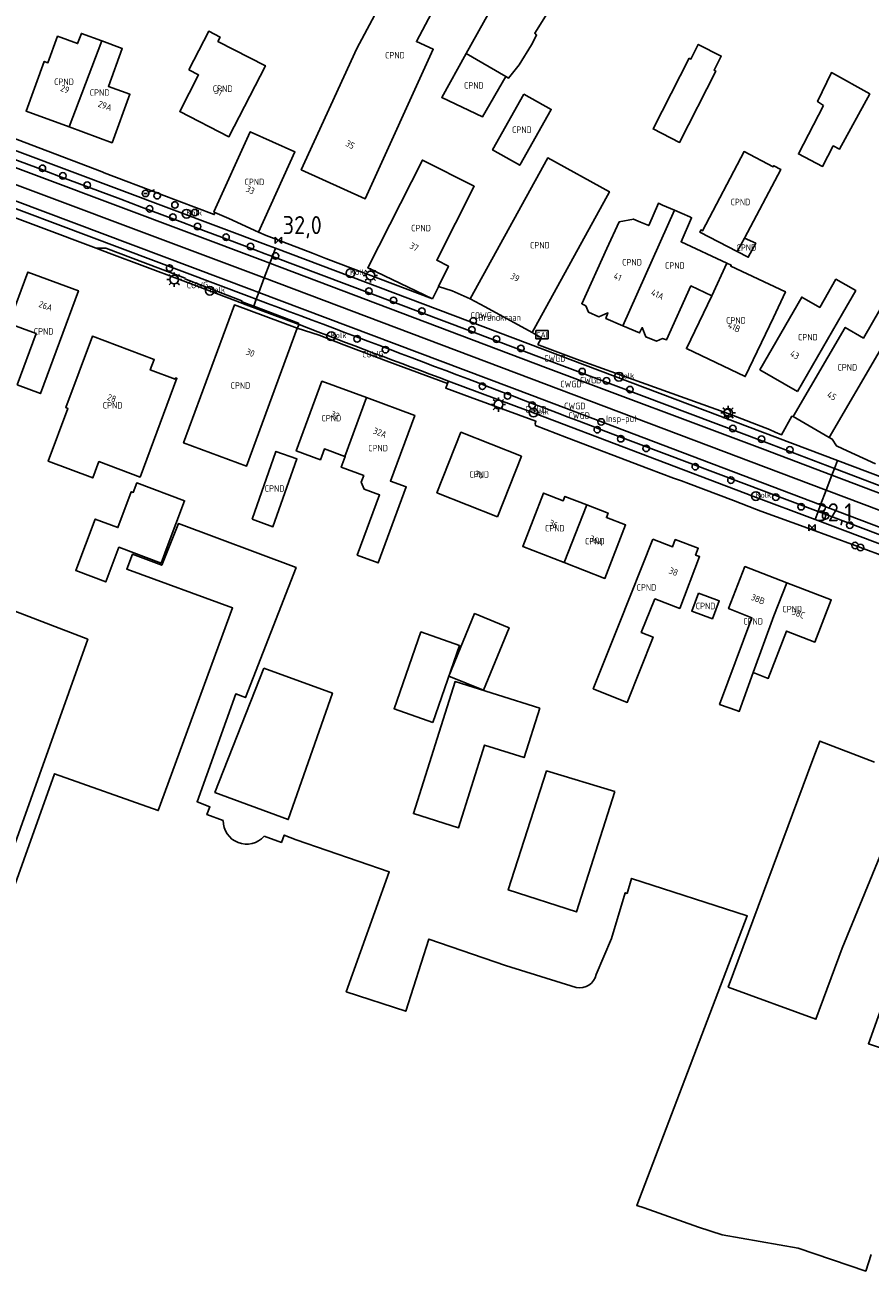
# Model space of a CAD drawing. Header units: metres. Extents: x 159597 to 163409, y 443622 to 446014.
# Tile 51 of 68: x 162208 to 162324, y 443982 to 444155. Entities that reach past the tile are written whole.
import ezdxf
from ezdxf.enums import TextEntityAlignment as Align

# ---------------------------------------------------------------- set-up
doc = ezdxf.new("R2010")
doc.units = ezdxf.units.M
doc.header["$LTSCALE"] = 4
doc.layers.get('0').update_dxf_attribs({"linetype": 'CONTINUOUS'})
for name, color, linetype in [('COWG', 7, 'CONTINUOUS'), ('CPND', 7, 'CONTINUOUS'), ('CWGD', 7, 'CONTINUOUS'), ('G_OTD', 32, 'CONTINUOUS'), ('G_OWG', 6, 'CONTINUOUS'), ('G_PND', 1, 'CONTINUOUS'), ('G_WGD', 7, 'CONTINUOUS'), ('NAR', 7, 'CONTINUOUS'), ('PPALHM', 10, 'CONTINUOUS')]:
    doc.layers.add(name, color=color, linetype=linetype)
for name, color, linetype, true_color in [('PBRD', 7, 'CONTINUOUS', 0xbd2877), ('PKST', 7, 'CONTINUOUS', 0xbd2877), ('PPAL', 7, 'CONTINUOUS', 0xbd2877), ('PPUT', 7, 'CONTINUOUS', 0xbd2877)]:
    doc.layers.add(name, color=color, linetype=linetype, true_color=true_color)
doc.styles.add('ISO', font='ISO')

# ---------------------------------------------------------------- blocks, each defined once
blk = doc.blocks.new('lichtmast')
at = {"color": 0}
for p, q in [((-0.6, 0), (-1, 0)), ((-0.71, 0.71), (-0.42, 0.42)), ((0, 0.6), (0, 1)), ((0.42, 0.42), (0.71, 0.71)), ((0.6, 0), (1, 0)), ((-0.42, -0.42), (-0.71, -0.71)), ((0, -0.6), (0, -1)), ((0.42, -0.42), (0.71, -0.71))]:
    blk.add_line(p, q, dxfattribs=at)
blk.add_circle((0, 0), 0.6, dxfattribs=at)
blk = doc.blocks.new('verkeersteller')
at = {"color": 0}
blk.add_circle((0, 0), 0.45, dxfattribs=at)
blk = doc.blocks.new('kolk')
at = {"color": 0}
blk.add_circle((0, 0), 0.6, dxfattribs=at)
at = {"color": 0, "linetype": 'Continuous', "style": 'ISO'}
blk.add_attdef('KOLK', (-0.04, -0.26), '', height=0.8, dxfattribs=at)
blk = doc.blocks.new('aanduidingsbord')
at = {"color": 0}
for p, q in [((-0.81, -0.33), (0, 0)), ((-1.45, -0.5), (-1.01, -0.5))]:
    blk.add_line(p, q, dxfattribs=at)
blk.add_circle((-1.23, -0.5), 0.45, dxfattribs=at)
blk = doc.blocks.new('brandkraan')
at = {"color": 0}
blk.add_circle((0, 0), 0.45, dxfattribs=at)
at = {"color": 0, "style": 'ISO'}
blk.add_attdef('BRANDKRAAN', (0.7, 0), '', height=0.9, dxfattribs=at)
blk = doc.blocks.new('schk-cai')
at = {"color": 0}
for p, q in [((0.86, 0.56), (-0.86, 0.56)), ((-0.86, 0.56), (-0.86, -0.56)), ((0.86, -0.56), (0.86, 0.56)), ((-0.86, -0.56), (0.86, -0.56))]:
    blk.add_line(p, q, dxfattribs=at)
at = {"color": 0, "linetype": 'Continuous', "style": 'ISO'}
blk.add_attdef('CAI', text='', height=0.8, dxfattribs=at).set_placement((-0.02, -0.03), align=Align.MIDDLE_CENTER)
blk = doc.blocks.new('klok')
at = {"color": 0}
blk.add_circle((0, 0), 0.45, dxfattribs=at)
at = {"style": 'ISO'}
blk.add_attdef('KLOK', (0.7, 0), '', height=0.9, dxfattribs=at)
blk = doc.blocks.new('kilometerpaal')
at = {"color": 0}
for p, q in [((-0.44, 0.44), (0.44, -0.44)), ((-0.44, -0.44), (-0.44, 0.44)), ((0.44, 0.44), (-0.44, -0.44)), ((0.44, -0.44), (0.44, 0.44))]:
    blk.add_line(p, q, dxfattribs=at)
at = {"color": 0, "style": 'ISO'}
blk.add_attdef('KILOMETERPAAL', (0.59, 0.87), '', height=2.5, dxfattribs=at)

msp = doc.modelspace()

# ---------------------------------------------------------------- linework, layer by layer
at = {"layer": 'G_OTD', "linetype": 'Continuous', "transparency": 33554687}
for points in [[(162268.553, 444150.805), (162274.842, 444162.161), (162274.749, 444162.213), (162280.279, 444172.404), (162290.491, 444166.868), (162287.905, 444162.25), (162287.218, 444162.629), (162284.077, 444157.003), (162280.672, 444158.905), (162279.739, 444156.344), (162278.018, 444153.619), (162278.274, 444153.355), (162277.571, 444151.994), (162275.887, 444149.227), (162274.386, 444147.377), (162274.034, 444147.614)], [(162299.345, 444150.149), (162299.6, 444150.02), (162300.631, 444152.053), (162303.808, 444150.442), (162302.819, 444148.493), (162303.047, 444148.377), (162298.04, 444138.509), (162294.381, 444140.365), (162299.345, 444150.149)], [(162317.947, 444143.621), (162317.123, 444144.156), (162319.025, 444148.155), (162324.323, 444145.224), (162320.147, 444137.575), (162319.286, 444138.028), (162317.806, 444135.188), (162314.459, 444136.928), (162317.947, 444143.621)], [(162227.234, 444082.597), (162226.39, 444080.34), (162220.536, 444082.529), (162218.724, 444077.736), (162214.571, 444079.307), (162217.261, 444086.419), (162220.394, 444085.234), (162222.252, 444090.204), (162222.514, 444090.106), (162223.008, 444091.426), (162229.611, 444088.957), (162227.234, 444082.597)], [(162200.781, 444020.802), (162211.659, 444051.209), (162225.984, 444046.111), (162236.256, 444074.134), (162221.616, 444079.502), (162222.422, 444081.569), (162226.454, 444080.032), (162228.772, 444085.804), (162245.025, 444079.704), (162238.02, 444061.733), (162236.684, 444062.237), (162231.354, 444047.334), (162233.122, 444046.618), (162232.713, 444045.551), (162234.948, 444044.732)], [(162190.766, 444079.607), (162216.229, 444069.803), (162198.991, 444021.559)], [(162266.156, 444064.712), (162269.695, 444073.348), (162274.467, 444071.393), (162270.928, 444062.756), (162266.156, 444064.712)], [(162263.915, 444058.312), (162258.569, 444060.182), (162262.292, 444070.828), (162267.639, 444068.958), (162263.915, 444058.312)], [(162240.58, 444065.822), (162250.062, 444062.366), (162243.942, 444044.864), (162233.824, 444048.628), (162240.58, 444065.822)], [(162278.706, 444060.268), (162276.559, 444053.443), (162271.081, 444055.166), (162267.484, 444043.736), (162261.26, 444045.694), (162267.004, 444063.95), (162278.706, 444060.268)], [(162330.276, 444050.888), (162320.506, 444027.07), (162316.883, 444017.247), (162304.771, 444021.705), (162316.475, 444053.162), (162317.431, 444055.733), (162324.999, 444052.803)], [(162289.115, 444048.739), (162283.788, 444032.109), (162274.363, 444035.134), (162279.662, 444051.598), (162289.115, 444048.739)], [(162240.603, 444042.554), (162243.005, 444041.718), (162243.4, 444042.726), (162245.065, 444042.083), (162257.919, 444037.656), (162251.968, 444021.048), (162260.192, 444018.364), (162263.368, 444028.338), (162273.998, 444024.682), (162283.766, 444021.638)], [(162286.532, 444023.444), (162288.629, 444028.432), (162290.531, 444034.738), (162290.786, 444034.661), (162291.4, 444036.733), (162307.385, 444031.534), (162292.11, 443991.498), (162293.13, 443991.197), (162300.646, 443988.49), (162303.926, 443987.455), (162314.447, 443985.587), (162323.767, 443982.432), (162324.518, 443984.716)], [(162325.719, 444018.242), (162329.01, 444017.053), (162327.468, 444012.729), (162325.673, 444013.344), (162324.149, 444013.866), (162325.719, 444018.242)]]:
    msp.add_lwpolyline(points, dxfattribs=at)
for points in [[(162234.948, 444044.732, 0.690445), (162240.603, 444042.554)], [(162283.766, 444021.638, 0.4001635), (162286.532, 444023.444)]]:
    msp.add_lwpolyline(points, format="xyb", dxfattribs=at)
at = {"layer": 'G_OWG', "linetype": 'Continuous', "transparency": 33554687}
for points in [[(162157.002, 444157.777), (162156.845, 444157.298), (162157.352, 444157.117), (162161.93, 444155.496), (162168.777, 444152.97), (162172.335, 444151.691), (162172.848, 444151.516), (162172.987, 444151.517), (162172.923, 444151.383), (162178.234, 444149.546), (162183.225, 444147.648), (162188.455, 444145.619), (162191.207, 444144.617), (162195.888, 444142.963), (162202.75, 444140.317), (162206.471, 444138.915), (162218.219, 444134.426), (162218.502, 444134.318), (162226.276, 444131.349), (162226.34, 444131.323), (162226.404, 444131.299), (162233.729, 444128.519), (162233.819, 444128.832)], [(162263.903, 444116.888), (162249.125, 444122.463), (162247.286, 444123.176), (162241.622, 444125.373), (162240.891, 444125.657), (162239.856, 444126.108)], [(162217.401, 444123.884), (162219.199, 444123.206), (162229.057, 444119.487), (162236.712, 444116.599), (162238.117, 444116.069), (162245.311, 444113.355)], [(162269.118, 444116.896), (162266.612, 444117.993), (162264.727, 444118.587)], [(162245.202, 444112.842), (162245.438, 444113.307)], [(162265.959, 444105.158), (162257.861, 444108.186), (162251.629, 444110.504), (162248.215, 444111.871), (162245.202, 444112.842)], [(162313.756, 444100.615), (162313.573, 444100.642), (162312.115, 444098.052), (162311.261, 444098.422), (162310.45, 444098.796), (162304.84, 444100.961), (162292.792, 444105.286), (162283.781, 444108.544), (162278.633, 444110.482), (162278.457, 444110.577), (162278.892, 444111.408), (162278.941, 444111.502), (162277.645, 444112.22)], [(162265.959, 444105.158), (162265.726, 444104.537), (162269.108, 444103.285), (162278.188, 444099.953), (162278.068, 444099.654), (162278.149, 444099.356), (162282.425, 444097.721), (162293.799, 444093.388), (162297.209, 444092.09), (162297.763, 444091.913), (162298.327, 444091.699), (162299.291, 444091.332), (162305.498, 444088.971), (162308.66, 444087.756), (162309.27, 444087.522), (162315.771, 444085.153), (162322.292, 444082.767), (162323.055, 444082.493), (162326.494, 444081.198)], [(162266.089, 444105.505), (162265.959, 444105.158)], [(162325.142, 444094.066), (162320.601, 444096.135), (162319.72, 444096.553), (162319.143, 444097.484), (162318.701, 444097.723)]]:
    msp.add_lwpolyline(points, dxfattribs=at)
at = {"layer": 'G_PND', "linetype": 'Continuous', "transparency": 33554687}
for points in [[(162262.63, 444168.767), (162269.022, 444165.383), (162271.647, 444163.994), (162268.837, 444158.859), (162265.78, 444160.247), (162261.667, 444152.449), (162263.988, 444151.397), (162254.59, 444130.71), (162245.75, 444134.72), (162253.445, 444151.5), (162262.63, 444168.767)], [(162213.676, 444140.65), (162207.714, 444142.845), (162210.228, 444149.71), (162210.72, 444149.529), (162212.073, 444153.198), (162214.839, 444152.18), (162215.355, 444153.58), (162218.191, 444152.536)], [(162213.676, 444140.65), (162219.599, 444138.47), (162222.069, 444145.162), (162219.083, 444146.261), (162221.015, 444151.496), (162218.191, 444152.536)], [(162213.676, 444140.65), (162218.191, 444152.536)], [(162230.228, 444148.535), (162232.96, 444153.88), (162234.528, 444153.077), (162234.222, 444152.48), (162240.794, 444149.105), (162235.749, 444139.282), (162228.961, 444142.769), (162231.565, 444147.849), (162230.228, 444148.535)], [(162274.034, 444147.614), (162270.792, 444142.032), (162265.177, 444144.709), (162268.553, 444150.805)], [(162268.553, 444150.805), (162274.034, 444147.614)], [(162276.53, 444145.177), (162280.297, 444143.062), (162275.957, 444135.35), (162272.192, 444137.465), (162276.53, 444145.177)], [(162239.856, 444126.108), (162244.87, 444137.194), (162238.691, 444139.983), (162233.676, 444128.897), (162233.819, 444128.832)], [(162305.987, 444123.429), (162300.863, 444126.088), (162301.018, 444126.402), (162301.222, 444126.295), (162306.96, 444137.238), (162310.98, 444135.133), (162311.053, 444135.272), (162312.045, 444134.758), (162306.996, 444125.288), (162307.02, 444125.277)], [(162264.727, 444118.587), (162266.084, 444121.384), (162264.465, 444122.205), (162269.664, 444132.435), (162262.503, 444136.067), (162254.934, 444121.172), (162263.903, 444116.888)], [(162277.645, 444112.22), (162288.34, 444131.689), (162279.815, 444136.364), (162269.118, 444116.896)], [(162290.191, 444113.155), (162287.857, 444114.15), (162288.132, 444114.925), (162286.879, 444114.401), (162285.433, 444115.05), (162285.104, 444115.894), (162284.511, 444116.206), (162288.003, 444123.833), (162289.69, 444127.518), (162291.657, 444127.909), (162292.642, 444127.489), (162293.775, 444127.006), (162295.112, 444130.088), (162295.679, 444129.842), (162297.352, 444129.118)], [(162239.856, 444126.108), (162235.726, 444127.972), (162233.819, 444128.832)], [(162290.191, 444113.155), (162297.352, 444129.118)], [(162297.352, 444129.118), (162299.448, 444128.211), (162299.704, 444128.1), (162298.257, 444124.766), (162304.587, 444121.808)], [(162307.02, 444125.277), (162308.566, 444124.556), (162307.53, 444122.629), (162305.987, 444123.429)], [(162307.02, 444125.277), (162305.987, 444123.429)], [(162304.587, 444121.808), (162305.181, 444121.53), (162305.117, 444121.395), (162312.68, 444117.861), (162311.01, 444114.287), (162307.112, 444106.119), (162298.994, 444109.993), (162302.481, 444117.301)], [(162304.587, 444121.808), (162302.481, 444117.301)], [(162206.475, 444104.969), (162209.104, 444112.086), (162205.32, 444113.48), (162207.942, 444120.583), (162214.942, 444118.005), (162209.691, 444103.784), (162206.475, 444104.969)], [(162314.363, 444104.072), (162320.577, 444114.871), (162322.388, 444118.018), (162319.658, 444119.589), (162317.414, 444115.689), (162314.936, 444117.114), (162309.156, 444107.068), (162314.363, 444104.072)], [(162264.727, 444118.587), (162264.703, 444118.537), (162263.903, 444116.888)], [(162302.481, 444117.301), (162299.608, 444118.654), (162296.227, 444111.205), (162295.676, 444111.389), (162294.839, 444111.041), (162293.369, 444111.634), (162292.879, 444112.9), (162292.511, 444112.165), (162290.191, 444113.155)], [(162245.202, 444112.842), (162236.498, 444116.035), (162229.48, 444096.948), (162238.185, 444093.755), (162245.202, 444112.842)], [(162277.645, 444112.22), (162271.15, 444115.782), (162269.118, 444116.896)], [(162318.701, 444097.723), (162325.759, 444109.79), (162326.243, 444109.508), (162328.701, 444113.711), (162325.766, 444115.428), (162323.444, 444111.457), (162320.95, 444112.916), (162313.756, 444100.615)], [(162228.383, 444105.975), (162228.57, 444105.905), (162223.461, 444092.239), (162217.776, 444094.365), (162216.932, 444092.107), (162210.768, 444094.411), (162213.503, 444101.727), (162213.203, 444101.839), (162216.887, 444111.693), (162225.421, 444108.503), (162224.878, 444107.051), (162228.306, 444105.769), (162228.383, 444105.975)], [(162251.793, 444095.067), (162248.944, 444096.113), (162248.396, 444094.623), (162245.057, 444095.851), (162248.601, 444105.473), (162254.755, 444103.213)], [(162251.793, 444095.067), (162251.823, 444095.056), (162251.281, 444093.582), (162254.378, 444092.445), (162254.037, 444091.526), (162254.445, 444090.557), (162256.577, 444089.764), (162253.48, 444081.436), (162256.361, 444080.364), (162260.266, 444090.862), (162258.067, 444091.68), (162261.443, 444100.756), (162254.755, 444103.213)], [(162251.793, 444095.067), (162254.755, 444103.213)], [(162318.701, 444097.723), (162313.756, 444100.615)], [(162272.867, 444086.749), (162276.187, 444095.119), (162267.827, 444098.435), (162264.507, 444090.065), (162272.867, 444086.749)], [(162238.974, 444086.41), (162241.822, 444085.36), (162245.146, 444094.76), (162242.237, 444095.774), (162238.974, 444086.41)], [(162282.08, 444080.404), (162276.364, 444082.609), (162279.236, 444090.012), (162281.963, 444088.956), (162282.196, 444089.557), (162285.221, 444088.388)], [(162282.08, 444080.404), (162285.221, 444088.388)], [(162282.08, 444080.404), (162287.727, 444078.225), (162290.582, 444085.608), (162287.928, 444086.632), (162288.167, 444087.249), (162285.221, 444088.388)], [(162294.327, 444083.645), (162297.076, 444082.598), (162297.451, 444083.582), (162300.617, 444082.376), (162300.261, 444081.443), (162300.803, 444081.236), (162298.061, 444074.07), (162294.636, 444075.378), (162292.75, 444070.742), (162294.387, 444070.093), (162290.807, 444061.075), (162286.116, 444062.959), (162289.687, 444071.955), (162294.327, 444083.645)], [(162305.938, 444059.943), (162303.57, 444060.788), (162308.044, 444072.779), (162304.804, 444074.033), (162307.063, 444079.856), (162312.854, 444077.613)], [(162312.854, 444077.613), (162318.999, 444075.234), (162316.74, 444069.412), (162312.817, 444070.931), (162310.296, 444064.389), (162308.232, 444065.207)], [(162308.232, 444065.207), (162311.072, 444073.046), (162312.854, 444077.613)], [(162300.676, 444076.18), (162303.531, 444075.1), (162302.584, 444072.639), (162299.733, 444073.691), (162300.676, 444076.18)], [(162308.232, 444065.207), (162306.281, 444059.819), (162305.938, 444059.943)]]:
    msp.add_lwpolyline(points, dxfattribs=at)
at = {"layer": 'G_WGD', "linetype": 'Continuous', "transparency": 33554687}
for points in [[(162149.907, 444158.576), (162163.905, 444153.373), (162172.876, 444149.953), (162172.863, 444149.906), (162241.194, 444124.239), (162242.175, 444123.867)], [(162149.116, 444156.45), (162240.416, 444122.173), (162241.4, 444121.802)], [(162148.347, 444154.38), (162240.642, 444119.784)], [(162239.535, 444116.833), (162238.544, 444117.205), (162180.932, 444138.86), (162147.246, 444151.417)], [(162217.401, 444123.884), (162178.225, 444138.571), (162178.368, 444138.832), (162160.908, 444145.352)], [(162181.462, 444139.743), (162238.896, 444118.137), (162239.885, 444117.765)], [(162239.169, 444115.859), (162238.178, 444116.232), (162237.498, 444116.489), (162237.541, 444116.616), (162229.656, 444119.621), (162229.692, 444119.757), (162218.713, 444123.885), (162217.401, 444123.884)], [(162241.757, 444122.752), (162240.774, 444123.123)], [(162242.175, 444123.867), (162241.757, 444122.752)], [(162242.175, 444123.867), (162319.85, 444094.507)], [(162241.4, 444121.802), (162240.642, 444119.784)], [(162241.757, 444122.752), (162241.4, 444121.802)], [(162241.4, 444121.802), (162279.51, 444107.398)], [(162319.438, 444093.417), (162309.791, 444097.08), (162241.757, 444122.752)], [(162240.642, 444119.784), (162239.885, 444117.765)], [(162240.642, 444119.784), (162318.311, 444090.435)], [(162239.535, 444116.833), (162239.885, 444117.765)], [(162239.885, 444117.765), (162277.68, 444103.525), (162289.084, 444099.165), (162317.54, 444088.394)], [(162239.169, 444115.859), (162239.535, 444116.833)], [(162245.311, 444113.355), (162245.386, 444113.514), (162239.169, 444115.859)], [(162245.311, 444113.355), (162245.438, 444113.307)], [(162279.51, 444107.398), (162309.503, 444096.124)], [(162266.089, 444105.505), (162277.093, 444101.378), (162308.165, 444089.591), (162316.765, 444086.342)], [(162317.188, 444087.46), (162288.793, 444098.179)], [(162309.503, 444096.124), (162319.082, 444092.476)], [(162319.85, 444094.507), (162319.438, 444093.417)], [(162319.85, 444094.507), (162427.006, 444054.058)], [(162319.082, 444092.476), (162318.311, 444090.435)], [(162319.438, 444093.417), (162319.082, 444092.476)], [(162319.082, 444092.476), (162354.484, 444079.081)], [(162419.848, 444055.487), (162330.48, 444089.225), (162319.438, 444093.417)], [(162318.311, 444090.435), (162317.54, 444088.394)], [(162318.311, 444090.435), (162418.718, 444052.531)], [(162316.765, 444086.342), (162317.188, 444087.46)], [(162317.188, 444087.46), (162317.54, 444088.394)], [(162410.904, 444052.06), (162370.419, 444067.333), (162352.43, 444074.157), (162317.188, 444087.46)], [(162317.54, 444088.394), (162328.578, 444084.216), (162417.939, 444050.492)], [(162440.445, 444039.61), (162316.765, 444086.342)]]:
    msp.add_lwpolyline(points, dxfattribs=at)
for points in [[(162149.45, 444157.348, -0.0010873), (162240.774, 444123.123)], [(162239.535, 444116.833, -0.0014666), (162288.793, 444098.179)], [(162266.089, 444105.505, -0.0020199), (162245.438, 444113.307)]]:
    msp.add_lwpolyline(points, format="xyb", dxfattribs=at)

# ---------------------------------------------------------------- block references
at = {"layer": 'PBRD', "transparency": 33554687}
msp.add_blockref('aanduidingsbord', (162225.45, 444131.96), dxfattribs=at)
at = {"layer": 'PKST', "transparency": 33554687}
msp.add_blockref('schk-cai', (162279.038, 444111.925), dxfattribs=at).add_auto_attribs({'CAI': 'CAI'})
at = {"layer": 'PPAL', "transparency": 33554687}
for name, p in [('verkeersteller', (162209.962, 444134.928)), ('verkeersteller', (162212.783, 444133.878)), ('verkeersteller', (162216.167, 444132.603)), ('verkeersteller', (162225.825, 444131.141)), ('verkeersteller', (162228.288, 444129.855)), ('verkeersteller', (162224.791, 444129.326)), ('verkeersteller', (162228.012, 444128.16)), ('verkeersteller', (162231.05, 444128.803)), ('verkeersteller', (162231.398, 444126.872)), ('verkeersteller', (162235.347, 444125.404)), ('verkeersteller', (162238.731, 444124.111)), ('verkeersteller', (162242.196, 444122.804)), ('verkeersteller', (162227.557, 444121.135)), ('lichtmast', (162228.186, 444119.532)), ('lichtmast', (162255.308, 444120.115)), ('verkeersteller', (162255.105, 444117.935)), ('verkeersteller', (162258.487, 444116.67)), ('verkeersteller', (162262.432, 444115.166)), ('verkeersteller', (162269.344, 444112.58)), ('verkeersteller', (162253.457, 444111.338)), ('verkeersteller', (162272.73, 444111.305)), ('verkeersteller', (162257.401, 444109.845)), ('verkeersteller', (162276.114, 444110.029)), ('verkeersteller', (162284.564, 444106.814)), ('verkeersteller', (162287.943, 444105.533)), ('verkeersteller', (162270.779, 444104.787)), ('verkeersteller', (162291.185, 444104.325)), ('lichtmast', (162273, 444102.25)), ('verkeersteller', (162274.271, 444103.47)), ('verkeersteller', (162277.666, 444102.18)), ('lichtmast', (162304.752, 444101.102)), ('verkeersteller', (162304.637, 444101.165)), ('verkeersteller', (162286.669, 444098.783)), ('verkeersteller', (162305.415, 444098.948)), ('verkeersteller', (162289.905, 444097.53)), ('verkeersteller', (162309.356, 444097.468)), ('verkeersteller', (162293.43, 444096.201)), ('verkeersteller', (162313.282, 444095.986)), ('verkeersteller', (162300.216, 444093.668)), ('verkeersteller', (162305.149, 444091.801)), ('verkeersteller', (162311.344, 444089.456)), ('verkeersteller', (162314.838, 444088.132)), ('verkeersteller', (162318.227, 444086.854)), ('verkeersteller', (162321.583, 444085.564)), ('verkeersteller', (162322.292, 444082.767)), ('verkeersteller', (162323.055, 444082.493))]:
    msp.add_blockref(name, p, dxfattribs=at)
at = {"layer": 'PPALHM', "transparency": 33554687}
for p, values in [((162242.583, 444124.953), {'KILOMETERPAAL': '32,0'}), ((162316.351, 444085.246), {'KILOMETERPAAL': '32,1'})]:
    msp.add_blockref('kilometerpaal', p, dxfattribs=at).add_auto_attribs(values)
at = {"layer": 'PPUT', "transparency": 33554687}
for name, p, values in [('kolk', (162229.902, 444128.652), {'KOLK': 'Kolk'}), ('kolk', (162252.537, 444120.427), {'KOLK': 'Kolk'}), ('kolk', (162233.1, 444117.996), {'KOLK': 'Kolk'}), ('brandkraan', (162269.532, 444113.841), {'BRANDKRAAN': 'Brandkraan'}), ('kolk', (162249.874, 444111.696), {'KOLK': 'Kolk'}), ('kolk', (162289.666, 444106.109), {'KOLK': 'Kolk'}), ('kolk', (162277.848, 444101.14), {'KOLK': 'Kolk'}), ('klok', (162287.196, 444099.853), {'KLOK': 'Insp-put'}), ('kolk', (162308.592, 444089.611), {'KOLK': 'Kolk'})]:
    msp.add_blockref(name, p, dxfattribs=at).add_auto_attribs(values)

# ---------------------------------------------------------------- texts
at = {"layer": 'COWG', "transparency": 33554687, "style": 'ISO'}
for p in [(162231.394, 444118.782), (162270.628, 444114.59), (162255.646, 444109.219)]:
    msp.add_text('COWG', height=0.9, dxfattribs=at).set_placement(p, align=Align.MIDDLE_CENTER)
at = {"layer": 'CPND', "transparency": 33554687, "style": 'ISO'}
for p in [(162258.699, 444150.566), (162212.953, 444146.895), (162217.873, 444145.402), (162234.878, 444145.936), (162269.606, 444146.395), (162276.245, 444140.266), (162239.273, 444133.046), (162306.454, 444130.269), (162262.299, 444126.66), (162278.729, 444124.291), (162307.277, 444123.959), (162291.466, 444121.934), (162297.389, 444121.483), (162305.837, 444113.893), (162210.131, 444112.377), (162315.772, 444111.577), (162321.229, 444107.399), (162237.341, 444104.896), (162219.669, 444102.155), (162249.906, 444100.377), (162256.362, 444096.234), (162270.347, 444092.592), (162242.06, 444090.65), (162280.793, 444085.155), (162286.331, 444083.362), (162293.46, 444076.974), (162301.632, 444074.404), (162313.616, 444073.97), (162308.212, 444072.282)]:
    msp.add_text('CPND', height=0.9, dxfattribs=at).set_placement(p, align=Align.MIDDLE_CENTER)
at = {"layer": 'CWGD', "transparency": 33554687, "style": 'ISO'}
for p in [(162280.804, 444108.642), (162285.745, 444105.631), (162283.024, 444105.093), (162283.563, 444102.059), (162278.179, 444101.591), (162284.157, 444100.743)]:
    msp.add_text('CWGD', height=0.9, dxfattribs=at).set_placement(p, align=Align.MIDDLE_CENTER)
at = {"layer": 'NAR', "transparency": 33554687, "style": 'ISO'}
for s, rotation, p in [('29', 339.9, (162213.086, 444145.881)), ('31', 332.8, (162234.316, 444145.524)), ('29A', 339.8, (162218.623, 444143.571)), ('35', 332, (162252.508, 444138.209)), ('33', 335.7, (162238.698, 444131.935)), ('37', 333.1, (162261.352, 444124.062)), ('39', 331.2, (162275.299, 444119.839)), ('41', 335.8, (162289.478, 444119.92)), ('41A', 335.6, (162294.997, 444117.48)), ('26A', 339.8, (162210.418, 444115.888)), ('41B', 335, (162305.596, 444112.956)), ('30', 339.9, (162238.711, 444109.431)), ('43', 330.1, (162313.958, 444109.136)), ('45', 329.7, (162319.086, 444103.453)), ('28', 340, (162219.555, 444103.146)), ('32', 339.8, (162250.425, 444100.804)), ('32A', 339.6, (162256.631, 444098.365)), ('34', 338.4, (162270.332, 444092.541)), ('36', 338.9, (162280.621, 444085.737)), ('36A', 338.9, (162286.549, 444083.449)), ('38', 338.3, (162297.2, 444079.153)), ('38B', 338.8, (162308.877, 444075.347)), ('38C', 338.8, (162314.475, 444073.358))]:
    msp.add_text(s, height=0.9, rotation=rotation, dxfattribs=at).set_placement(p, align=Align.MIDDLE_CENTER)

doc.saveas('drawing.dxf')
